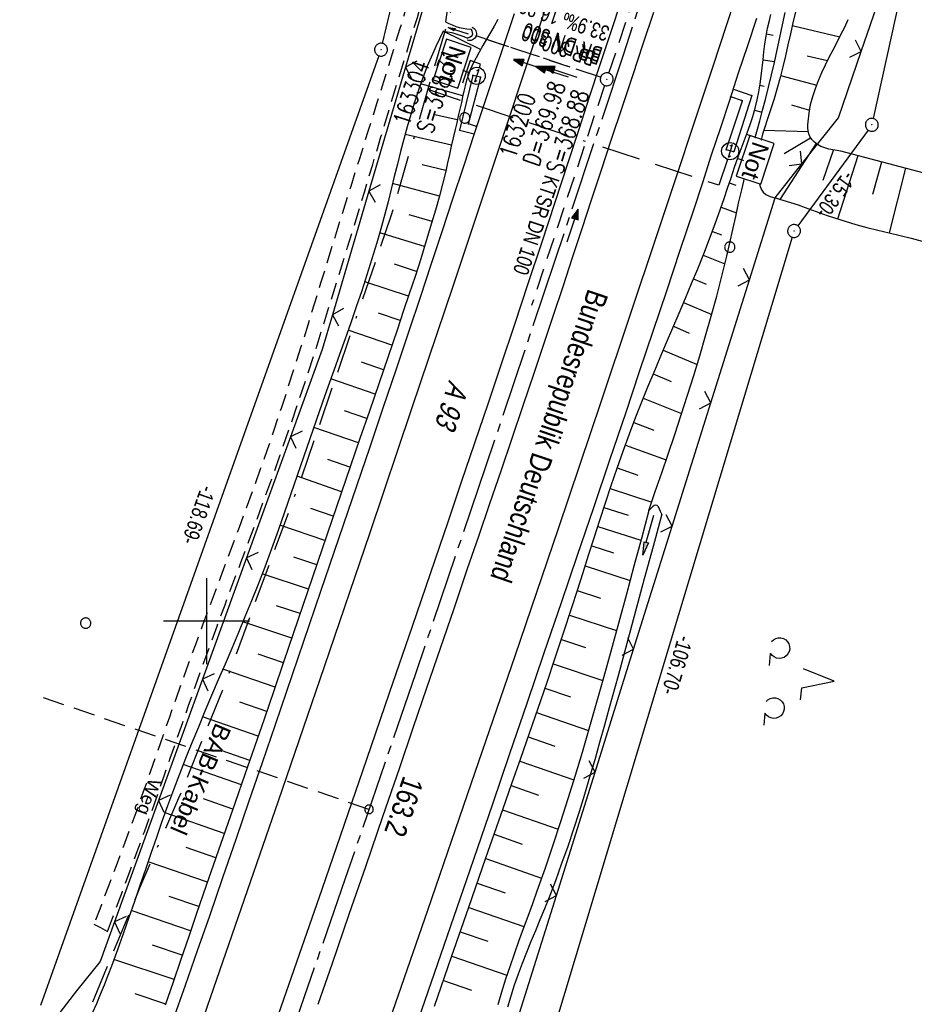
# Model space of a CAD drawing. Extents: x 510661 to 511244, y 462045 to 463013.
# Tile 9 of 29: x 510878 to 510982, y 462355 to 462470. Entities that reach past the tile are written whole.
import ezdxf

# ---------------------------------------------------------------- set-up
doc = ezdxf.new("R2010")
doc.units = 0
doc.header["$LTSCALE"] = 10
doc.header["$MEASUREMENT"] = 0
for name, pattern in [('ACAD_ISO16W100', [73, 15, -6.5, 15, -6.5, 15, -7, 1, -7]), ('ACHSE', [5.5, 4, -0.5, 0.5, -0.5]), ('AUSGEZOGEN', [0]), ('LT00', [0]), ('LT11', [0.3, 0.2, -0.1]), ('LT12', [0.4, 0.3, -0.1]), ('LT17', [0.15, 0.1, -0.05]), ('STRICHLINIE2', [0.375, 0.25, -0.125])]:
    doc.linetypes.add(name, pattern=pattern)
doc.layers.get('0').update_dxf_attribs({"linetype": 'LT00'})
for name, color, linetype in [('--EK_FBR', 1, 'LT00'), ('--EK_Halt-Pfeil', 4, 'LT00'), ('--EK_Haltung', 7, 'STRICHLINIE2'), ('--EK_Haltung-Text', 140, 'LT00'), ('--EK_Schacht-Text', 5, 'LT00'), ('--EK_ST-93-1', 30, 'LT17'), ('--EL_DFK_AB_L', 21, 'LT00'), ('--EL_DFK_AB_P', 7, 'LT00'), ('--EL_Halt-Pfeil', 4, 'LT00'), ('--EL_Haltung', 182, 'STRICHLINIE2'), ('--EL_Haltung-Text', 182, 'LT00'), ('-AX-093', 35, 'ACHSE'), ('-ST-93-1', 250, 'LT00'), ('ABSTAND', 8, 'LT00'), ('BAB-KABEL', 220, 'ACAD_ISO16W100'), ('BAB-KABEL_TEXT', 221, 'Continuous'), ('BAB-NS_SYB', 221, 'Continuous'), ('BAB-NS_TEXT', 221, 'Continuous'), ('BRD', 255, 'Continuous'), ('DFK_AB_L', 21, 'LT00'), ('DFK_AB_P', 7, 'LT00'), ('DFK_BES-WEGE', 255, 'LT00'), ('DFK_NUTZUNG', 250, 'LT00'), ('DFK_VERMPKT', 252, 'LT00'), ('DL', 182, 'LT12'), ('DL_PFEIL', 201, 'LT00'), ('DL_TEXT', 182, 'LT00'), ('FELDWEG_TEXT', 1, 'Continuous'), ('PFEIL', 140, 'AUSGEZOGEN'), ('V106_AFBR_BAB', 250, 'LT00'), ('V106_BOESCH', 250, 'LT00'), ('V106_BOSCHUNG', 250, 'LT00'), ('V106_ERDWEG', 250, 'LT11'), ('V106_GEHWEG', 250, 'LT00'), ('V106_GRABEN', 250, 'LT00'), ('V106_KA_PRUF', 182, 'LT00'), ('V106_LD_MARK', 250, 'LT00'), ('V106_RASTER', 250, 'LT00'), ('V106_UK_DURCH', 182, 'LT00'), ('V106_ZAUN', 40, 'LT00')]:
    doc.layers.add(name, color=color, linetype=linetype)
doc.styles.add('Beschrift', font='ARIAL.TTF')
doc.styles.add('Haltungsbeschriftung', font='ARIAL.TTF', dxfattribs={"width": 0.75})
doc.styles.add('schachtbeschriftung', font='romans.shx', dxfattribs={"width": 0.75, "height": 2})
doc.styles.get("Standard").update_dxf_attribs({"font": 'ARIAL.TTF'})

# ---------------------------------------------------------------- blocks, each defined once
blk = doc.blocks.new('SYMB7010')
at = {"color": 0, "linetype": 'ByBlock'}
for points in [[(-0.031408, 0.499213), (-0.093728, 0.49134), (-0.15457, 0.475719), (-0.212975, 0.452595), (-0.268021, 0.422333), (-0.31884, 0.385411), (-0.36463, 0.342411), (-0.40467, 0.29401), (-0.438329, 0.240973), (-0.465074, 0.184136), (-0.484486, 0.124395), (-0.496256, 0.062692), (-0.5002, 0)], [(-0.5002, 0), (-0.496256, -0.062692), (-0.484486, -0.124395), (-0.465075, -0.184136), (-0.438329, -0.240973), (-0.404671, -0.29401), (-0.36463, -0.342411), (-0.31884, -0.385411), (-0.268021, -0.422333), (-0.212975, -0.452595), (-0.154571, -0.475719), (-0.093728, -0.49134), (-0.031408, -0.499213), (0.031408, -0.499213)], [(0.5002, 0), (0.496256, 0.062692), (0.484485, 0.124395), (0.465074, 0.184136), (0.438329, 0.240973), (0.40467, 0.29401), (0.36463, 0.342411), (0.31884, 0.385411), (0.268021, 0.422333), (0.212975, 0.452595), (0.15457, 0.475719), (0.093728, 0.49134), (0.031408, 0.499213), (-0.031408, 0.499213)], [(0.031408, -0.499213), (0.093728, -0.491341), (0.15457, -0.475719), (0.212975, -0.452595), (0.268021, -0.422333), (0.31884, -0.385411), (0.36463, -0.342411), (0.404671, -0.294011), (0.438329, -0.240974), (0.465075, -0.184136), (0.484486, -0.124395), (0.496256, -0.062692), (0.500201, 0)]]:
    blk.add_lwpolyline(points, dxfattribs=at)
blk = doc.blocks.new('SYMB0003')
at = {"color": 0, "linetype": 'ByBlock'}
for p, q in [((-0.015712, 0), (0.010166, 0.012015)), ((0, -0.021257), (-0.015712, 0)), ((0.010166, 0.012015), (0, -0.021257))]:
    blk.add_line(p, q, dxfattribs=at)
for points in [[(-0.031395, 0.499013), (-0.093691, 0.491144), (-0.154509, 0.475528), (-0.21289, 0.452414), (-0.267913, 0.422164), (-0.318712, 0.385257), (-0.364484, 0.342274), (-0.404509, 0.293893), (-0.438154, 0.240877), (-0.464888, 0.184062), (-0.484292, 0.124345), (-0.496058, 0.062667), (-0.5, 0)], [(-0.5, 0), (-0.496058, -0.062667), (-0.484292, -0.124345), (-0.464888, -0.184062), (-0.438154, -0.240877), (-0.404509, -0.293893), (-0.364485, -0.342274), (-0.318712, -0.385257), (-0.267914, -0.422164), (-0.21289, -0.452414), (-0.154509, -0.475529), (-0.093691, -0.491144), (-0.031395, -0.499014), (0.031395, -0.499014)], [(0.5, 0), (0.496057, 0.062667), (0.484292, 0.124345), (0.464888, 0.184062), (0.438153, 0.240877), (0.404509, 0.293893), (0.364484, 0.342274), (0.318712, 0.385257), (0.267913, 0.422164), (0.21289, 0.452414), (0.154509, 0.475528), (0.093691, 0.491144), (0.031395, 0.499013), (-0.031395, 0.499013)], [(0.031395, -0.499014), (0.093691, -0.491144), (0.154509, -0.475529), (0.21289, -0.452414), (0.267914, -0.422164), (0.318712, -0.385257), (0.364485, -0.342274), (0.404509, -0.293893), (0.438154, -0.240877), (0.464889, -0.184062), (0.484292, -0.124345), (0.496058, -0.062667), (0.5, 0)]]:
    blk.add_lwpolyline(points, dxfattribs=at)
blk = doc.blocks.new('NS-SYMB')
at = {"layer": 'BAB-NS_SYB'}
for p, q in [((0.179, 0.071), (0.25, 0)), ((-0.25, 0), (0.25, 0)), ((-0.25, 0), (-0.179, -0.071))]:
    blk.add_line(p, q, dxfattribs=at)
blk.add_circle((0, 0), 0.325, dxfattribs=at)
blk = doc.blocks.new('Pfreil3')
at = {"layer": 'PFEIL'}
blk.add_hatch(color=256, dxfattribs=at).paths.add_polyline_path([(-1.55, 0.27), (-1.55, -0.27), (0, 0)])
for p, q in [((-1.55, 0), (-4.83, 0)), ((-1.55, -0.27), (-1.55, 0.27)), ((-1.55, 0.27), (0, 0)), ((0, 0), (-1.55, -0.27))]:
    blk.add_line(p, q, dxfattribs=at)
blk = doc.blocks.new('SYMB0011')
at = {"color": 0, "linetype": 'ByBlock'}
for p, q in [((0.5, 0), (-0.5, 0)), ((0, 0.5), (0, -0.5))]:
    blk.add_line(p, q, dxfattribs=at)
blk = doc.blocks.new('SYMB0024')
at = {"color": 0, "linetype": 'ByBlock'}
for p, q in [((-0.5, 0.5), (0, 0)), ((0, 0), (0.5, 0.5))]:
    blk.add_line(p, q, dxfattribs=at)
blk = doc.blocks.new('SYMB1107')
at = {"color": 0, "linetype": 'ByBlock'}
for points in [[(-0.2, 0), (-0.196157, 0.039018), (-0.184776, 0.076537), (-0.166294, 0.111114), (-0.141421, 0.141421), (-0.111114, 0.166294), (-0.076537, 0.184776), (-0.039018, 0.196157), (0, 0.2)], [(0, 0.2), (0.039018, 0.196157), (0.076537, 0.184776), (0.111114, 0.166294), (0.141421, 0.141421), (0.166294, 0.111114), (0.184776, 0.076537), (0.196157, 0.039018), (0.2, 0)]]:
    blk.add_lwpolyline(points, dxfattribs=at)
blk = doc.blocks.new('SYMB0070')
at = {"color": 0, "linetype": 'ByBlock'}
for p, q in [((-0.5, 0), (0.2, 0)), ((0.5, 0), (0.2, 0.1)), ((0.2, 0.1), (0.2, 0)), ((0.468, 0), (0.21, 0.086)), ((0.21, 0.086), (0.21, -0.086)), ((0.21, -0.086), (0.468, 0)), ((0.22, -0.072), (0.437, 0)), ((0.23, -0.058), (0.405, 0)), ((0.24, -0.045), (0.374, 0)), ((0.342, 0), (0.25, 0.031)), ((0.25, 0.031), (0.25, -0.031)), ((0.25, -0.031), (0.342, 0)), ((0.26, -0.017), (0.31, 0)), ((0.27, -0.003), (0.279, 0))]:
    blk.add_line(p, q, dxfattribs=at)
for points in [[(0.2, 0), (0.2, -0.1), (0.5, 0)], [(0.437, 0), (0.22, 0.072), (0.22, -0.072)], [(0.405, 0), (0.23, 0.058), (0.23, -0.058)], [(0.374, 0), (0.24, 0.045), (0.24, -0.045)], [(0.31, 0), (0.26, 0.017), (0.26, -0.017)], [(0.279, 0), (0.27, 0.003), (0.27, -0.003)]]:
    blk.add_lwpolyline(points, dxfattribs=at)
blk = doc.blocks.new('SYMB7201')
at = {"color": 0, "linetype": 'ByBlock'}
for p, q in [((0, 0.385), (-0.11, 0.015)), ((-0.255, -0.385), (-0.115, -0.385)), ((0.445, -0.385), (0.585, -0.385))]:
    blk.add_line(p, q, dxfattribs=at)
for points in [[(0.25, 0.015), (0.11, 0.015), (0, 0.385)], [(-0.393816, -0.383308), (-0.416239, -0.362945), (-0.432849, -0.337617), (-0.442589, -0.308936), (-0.444836, -0.27873), (-0.439449, -0.248923), (-0.426769, -0.221415), (-0.407606, -0.197958), (-0.38318, -0.180047), (-0.355047, -0.168823), (-0.325, -0.165), (-0.294953, -0.168823), (-0.26682, -0.180047), (-0.242394, -0.197959), (-0.223231, -0.221415), (-0.210551, -0.248923), (-0.205164, -0.27873), (-0.207411, -0.308936), (-0.21715, -0.337617), (-0.233761, -0.362945), (-0.256184, -0.383308)], [(0.306185, -0.383308), (0.283761, -0.362945), (0.267151, -0.337617), (0.257411, -0.308936), (0.255164, -0.27873), (0.260552, -0.248923), (0.273231, -0.221415), (0.292394, -0.197958), (0.31682, -0.180047), (0.344953, -0.168823), (0.375, -0.165), (0.405047, -0.168823), (0.43318, -0.180047), (0.457606, -0.197959), (0.476769, -0.221415), (0.489449, -0.248923), (0.494836, -0.27873), (0.492589, -0.308936), (0.48285, -0.337617), (0.466239, -0.362945), (0.443816, -0.383308)]]:
    blk.add_lwpolyline(points, dxfattribs=at)
blk = doc.blocks.new('SYMB2')
at = {"color": 0, "linetype": 'ByBlock', "flags": 128}
for points in [[(-0.031395, 0.499013), (-0.093691, 0.491144), (-0.154509, 0.475528), (-0.21289, 0.452414), (-0.267913, 0.422164), (-0.318712, 0.385257), (-0.364484, 0.342274), (-0.404509, 0.293893), (-0.438154, 0.240877), (-0.464888, 0.184062), (-0.484292, 0.124345), (-0.496058, 0.062667), (-0.5, 0)], [(-0.5, 0), (-0.496058, -0.062667), (-0.484292, -0.124345), (-0.464888, -0.184062), (-0.438154, -0.240877), (-0.404509, -0.293893), (-0.364485, -0.342274), (-0.318712, -0.385257), (-0.267914, -0.422164), (-0.21289, -0.452414), (-0.154509, -0.475529), (-0.093691, -0.491144), (-0.031395, -0.499014), (0.031395, -0.499014)], [(0.5, 0), (0.496057, 0.062667), (0.484292, 0.124345), (0.464888, 0.184062), (0.438153, 0.240877), (0.404509, 0.293893), (0.364484, 0.342274), (0.318712, 0.385257), (0.267913, 0.422164), (0.21289, 0.452414), (0.154509, 0.475528), (0.093691, 0.491144), (0.031395, 0.499013), (-0.031395, 0.499013)], [(0.031395, -0.499014), (0.093691, -0.491144), (0.154509, -0.475529), (0.21289, -0.452414), (0.267914, -0.422164), (0.318712, -0.385257), (0.364485, -0.342274), (0.404509, -0.293893), (0.438154, -0.240877), (0.464889, -0.184062), (0.484292, -0.124345), (0.496058, -0.062667), (0.5, 0)]]:
    blk.add_lwpolyline(points, dxfattribs=at)

msp = doc.modelspace()

# ---------------------------------------------------------------- linework, layer by layer
at = {"layer": '--EK_FBR'}
for points in [[(510948.2, 462472.17), (510946.97, 462468.42), (510945.74, 462464.68), (510944.51, 462460.93), (510943.28, 462457.18), (510942.06, 462453.43), (510940.5, 462448.69), (510938.94, 462443.96), (510937.37, 462439.22), (510935.8, 462434.49), (510934.22, 462429.76), (510932.7, 462425.23), (510931.17, 462420.7), (510929.63, 462416.17), (510928.09, 462411.65), (510926.55, 462407.12), (510923.91, 462399.39), (510921.26, 462391.66), (510918.61, 462383.94), (510916.01, 462376.38), (510913.4, 462368.82), (510910.78, 462361.26), (510908.04, 462353.36)], [(510935.76, 462470.63), (510934.22, 462465.98), (510932.67, 462461.33), (510931.13, 462456.68), (510929.87, 462452.87), (510928.61, 462449.07), (510927.35, 462445.26), (510926.09, 462441.45), (510924.83, 462437.65), (510923.56, 462433.84), (510922.04, 462429.31), (510920.52, 462424.77), (510918.99, 462420.24), (510917.45, 462415.71), (510915.91, 462411.18), (510913.28, 462403.45), (510910.64, 462395.71), (510908, 462387.98), (510906.47, 462383.53), (510904.94, 462379.08), (510903.41, 462374.63), (510901.88, 462370.18), (510900.34, 462365.74), (510898.93, 462361.7), (510897.52, 462357.66), (510896.11, 462353.62)], [(510951.97, 462470.77), (510950.75, 462467.08), (510949.52, 462463.39), (510948.3, 462459.7), (510947.07, 462456.01), (510945.85, 462452.32), (510944.74, 462448.96), (510943.63, 462445.61), (510942.53, 462442.25), (510941.42, 462438.89), (510940.3, 462435.53), (510939.19, 462432.17), (510938.07, 462428.82), (510936.79, 462425.03), (510935.5, 462421.24), (510934.21, 462417.45), (510932.92, 462413.66), (510931.62, 462409.87), (510930.33, 462406.09), (510928.75, 462401.46), (510927.17, 462396.84), (510925.59, 462392.21), (510924.01, 462387.59), (510922.43, 462382.96), (510920.48, 462377.28), (510918.53, 462371.59), (510916.57, 462365.91), (510914.61, 462360.23), (510912.95, 462355.46)], [(510963.95, 462470.08), (510962.9, 462466.9), (510961.84, 462463.72), (510960.8, 462460.53), (510959.75, 462457.35), (510958.7, 462454.17), (510957.66, 462450.98), (510956.61, 462447.8), (510955.05, 462443.09), (510953.48, 462438.39), (510951.91, 462433.68), (510950.33, 462428.98), (510948.75, 462424.28), (510946.87, 462418.74), (510944.99, 462413.2), (510943.11, 462407.66), (510941.23, 462402.13), (510939.24, 462396.28), (510937.24, 462390.43), (510935.25, 462384.58), (510933.25, 462378.73), (510930.62, 462371.08), (510927.99, 462363.44), (510925.35, 462355.79), (510922.68, 462348.08)]]:
    msp.add_lwpolyline(points, dxfattribs=at)
at = {"layer": '--EK_Haltung'}
for p, q in [((510946.8, 462463.71), (510955.14, 462488.83)), ((510945.83, 462463.24), (510931.3, 462468.06)), ((510946.28, 462462.3), (510937.78, 462436.7))]:
    msp.add_line(p, q, dxfattribs=at)
at = {"layer": '--EK_ST-93-1', "ltscale": 2.5}
msp.add_line((510918.9, 462378.14), (510881.05, 462391.11), dxfattribs=at)
at = {"layer": '--EL_DFK_AB_L'}
for p, q in [((510991.78, 462523.55), (510977.52, 462458.44)), ((510920.05, 462465.74), (510880.72, 462355.35)), ((510976.92, 462457.1), (510968.76, 462445.97)), ((510968.1, 462444.65), (510937.76, 462343.93))]:
    msp.add_line(p, q, dxfattribs=at)
at = {"layer": '--EL_Haltung'}
for p, q in [((510946.8, 462463.71), (510955.14, 462488.83)), ((510945.83, 462463.24), (510931.3, 462468.06)), ((510946.28, 462462.3), (510937.78, 462436.7))]:
    msp.add_line(p, q, dxfattribs=at)
at = {"layer": '-AX-093', "ltscale": 0.2}
msp.add_lwpolyline([(511002.16, 462634.59), (510994.72, 462610.42), (510987.21, 462586.28), (510979.61, 462562.16), (510971.94, 462538.06), (510964.2, 462513.99), (510956.38, 462489.95), (510948.48, 462465.93), (510940.51, 462441.93), (510932.46, 462417.96), (510924.34, 462394.02), (510916.14, 462370.1), (510907.86, 462346.21), (510899.51, 462322.34), (510891.08, 462298.5), (510882.58, 462274.69), (510874, 462250.9), (510865.35, 462227.14), (510856.62, 462203.41), (510847.82, 462179.71), (510838.94, 462156.03), (510829.99, 462132.38), (510820.96, 462108.76), (510812.82, 462087.67)], dxfattribs=at)
at = {"layer": 'BAB-KABEL', "ltscale": 0.03, "flags": 128}
for points in [[(511068.73, 462978.59), (511064.44, 462967.11), (511059.81, 462953.34), (511052.43, 462930.01), (511046.43, 462911.52), (511041.51, 462895.97), (511035.81, 462878.26), (511031.38, 462864.27), (511025.48, 462842.53), (511020.26, 462824.93), (511017.22, 462814.32), (511011.51, 462796.29), (511001.96, 462764.99), (510990.72, 462727.69), (510988.63, 462721.12), (510988.08, 462718.91), (510988.26, 462717.09), (510990.84, 462698.34), (510985.92, 462682.09), (510974.96, 462665.11), (510972.69, 462657.89), (510967.52, 462640.54), (510963.22, 462624.96), (510958.17, 462606.62), (510950.6, 462577.73), (510949.71, 462572.15), (510945.01, 462539.89), (510942.97, 462527.41), (510938.53, 462509.11), (510932.18, 462483.07), (510928.24, 462470.38), (510921.49, 462447.21), (510910.95, 462416.48), (510902.01, 462392.32), (510896.76, 462379.43), (510892.23, 462368.99), (510881.64, 462343.3), (510875.59, 462330.18), (510863.37, 462306.99), (510851.02, 462281.78), (510843.08, 462264.24), (510838.16, 462253.9), (510836.15, 462250.12), (510833.88, 462243.46), (510823.8, 462216.47), (510811.58, 462179.56), (510799.99, 462145.42), (510792.3, 462123.57), (510788.4, 462113.38), (510782.59, 462098.52)], [(510931.73, 462464.36), (510931.87, 462464.78), (510930.65, 462465.18), (510929.17, 462460.68)], [(510960.59, 462453.7), (510959.59, 462450.68), (510925.74, 462461.81)]]:
    msp.add_lwpolyline(points, dxfattribs=at)
at = {"layer": 'DFK_AB_L'}
for p, q in [((510920.48, 462467.18), (510935.02, 462527.73)), ((510991.78, 462523.55), (510977.52, 462458.44)), ((510920.05, 462465.74), (510880.72, 462355.35)), ((510976.92, 462457.1), (510968.76, 462445.97)), ((510968.1, 462444.65), (510937.76, 462343.93))]:
    msp.add_line(p, q, dxfattribs=at)
at = {"layer": 'DL'}
msp.add_line((510945.83, 462463.24), (510931.3, 462468.06), dxfattribs=at)
at = {"layer": 'V106_AFBR_BAB'}
for points in [[(510948.2, 462472.17), (510946.97, 462468.42), (510945.74, 462464.68), (510944.51, 462460.93), (510943.28, 462457.18), (510942.06, 462453.43), (510940.5, 462448.69), (510938.94, 462443.96), (510937.37, 462439.22), (510935.8, 462434.49), (510934.22, 462429.76), (510932.7, 462425.23), (510931.17, 462420.7), (510929.63, 462416.17), (510928.09, 462411.65), (510926.55, 462407.12), (510923.91, 462399.39), (510921.26, 462391.66), (510918.61, 462383.94), (510916.01, 462376.38), (510913.4, 462368.82), (510910.78, 462361.26), (510908.04, 462353.36)], [(510935.76, 462470.63), (510934.22, 462465.98), (510932.67, 462461.33), (510931.13, 462456.68), (510929.87, 462452.87), (510928.61, 462449.07), (510927.35, 462445.26), (510926.09, 462441.45), (510924.83, 462437.65), (510923.56, 462433.84), (510922.04, 462429.31), (510920.52, 462424.77), (510918.99, 462420.24), (510917.45, 462415.71), (510915.91, 462411.18), (510913.28, 462403.45), (510910.64, 462395.71), (510908, 462387.98), (510906.47, 462383.53), (510904.94, 462379.08), (510903.41, 462374.63), (510901.88, 462370.18), (510900.34, 462365.74), (510898.93, 462361.7), (510897.52, 462357.66), (510896.11, 462353.62)], [(510951.97, 462470.77), (510950.75, 462467.08), (510949.52, 462463.39), (510948.3, 462459.7), (510947.07, 462456.01), (510945.85, 462452.32), (510944.74, 462448.96), (510943.63, 462445.61), (510942.53, 462442.25), (510941.42, 462438.89), (510940.3, 462435.53), (510939.19, 462432.17), (510938.07, 462428.82), (510936.79, 462425.03), (510935.5, 462421.24), (510934.21, 462417.45), (510932.92, 462413.66), (510931.62, 462409.87), (510930.33, 462406.09), (510928.75, 462401.46), (510927.17, 462396.84), (510925.59, 462392.21), (510924.01, 462387.59), (510922.43, 462382.96), (510920.48, 462377.28), (510918.53, 462371.59), (510916.57, 462365.91), (510914.61, 462360.23), (510912.95, 462355.46)], [(510963.95, 462470.08), (510962.9, 462466.9), (510961.84, 462463.72), (510960.8, 462460.53), (510959.75, 462457.35), (510958.7, 462454.17), (510957.66, 462450.98), (510956.61, 462447.8), (510955.05, 462443.09), (510953.48, 462438.39), (510951.91, 462433.68), (510950.33, 462428.98), (510948.75, 462424.28), (510946.87, 462418.74), (510944.99, 462413.2), (510943.11, 462407.66), (510941.23, 462402.13), (510939.24, 462396.28), (510937.24, 462390.43), (510935.25, 462384.58), (510933.25, 462378.73), (510930.62, 462371.08), (510927.99, 462363.44), (510925.35, 462355.79), (510922.68, 462348.08)]]:
    msp.add_lwpolyline(points, dxfattribs=at)
at = {"layer": 'V106_BOESCH'}
for points in [[(510933.89, 462499.26), (510933.41, 462497.47), (510932.94, 462495.67), (510932.47, 462493.87), (510932.02, 462492.07), (510931.57, 462490.27), (510931.14, 462488.46), (510930.73, 462486.65), (510930.34, 462484.84), (510929.96, 462482.95), (510929.61, 462481.07), (510929.28, 462479.18), (510928.96, 462477.29), (510928.65, 462475.39), (510928.36, 462473.49), (510928.07, 462471.59), (510927.79, 462469.69)], [(510926.52, 462355.26), (510928.51, 462361.01), (510930.5, 462366.76), (510932.5, 462372.51), (510934.51, 462378.25), (510935.52, 462381.16), (510936.54, 462384.08), (510937.55, 462386.99), (510938.56, 462389.91), (510939.56, 462392.82), (510940.55, 462395.75), (510941.53, 462398.67), (510942.49, 462401.61), (510943.14, 462403.63), (510943.79, 462405.66), (510944.43, 462407.68), (510945.08, 462409.71), (510945.73, 462411.74), (510946.39, 462413.76), (510947.07, 462415.78), (510947.75, 462417.79), (510948.46, 462419.79), (510949.19, 462421.79), (510949.94, 462423.78), (510950.62, 462425.51), (510951.32, 462427.24), (510952.04, 462428.97), (510952.76, 462430.68), (510953.49, 462432.4), (510954.23, 462434.12), (510954.96, 462435.83), (510955.69, 462437.55), (510956.41, 462439.27), (510957.12, 462440.99), (510957.82, 462442.72), (510958.49, 462444.46), (510959.15, 462446.2), (510959.77, 462447.95), (510960.18, 462449.16), (510960.59, 462450.36), (510960.99, 462451.57), (510961.4, 462452.78), (510961.83, 462453.98), (510962.18, 462454.92), (510962.53, 462455.86), (510962.88, 462456.8), (510963.21, 462457.75), (510963.53, 462458.7), (510963.81, 462459.66), (510964.05, 462460.62), (510964.23, 462461.54), (510964.38, 462462.46), (510964.5, 462463.38), (510964.61, 462464.32), (510964.72, 462465.25), (510964.82, 462466.18), (510964.94, 462467.11), (510965.07, 462468.03), (510965.24, 462468.95), (510965.45, 462469.86), (510965.63, 462470.53)], [(510951.44, 462412.89), (510952.19, 462415.07), (510952.94, 462417.25), (510953.68, 462419.43), (510954.44, 462421.71), (510955.19, 462423.99), (510955.93, 462426.28), (510956.66, 462428.57), (510957.36, 462430.87), (510958.04, 462433.17), (510958.7, 462435.48), (510959.33, 462437.8), (510959.93, 462440.13), (510960.5, 462442.46), (510960.85, 462443.99), (510961.2, 462445.53), (510961.54, 462447.07), (510961.88, 462448.61), (510962.23, 462450.14), (510962.59, 462451.67), (510962.98, 462453.2), (510963.3, 462454.44), (510963.64, 462455.68), (510963.99, 462456.92), (510964.33, 462458.16), (510964.67, 462459.4), (510965, 462460.64), (510965.36, 462462.08), (510965.7, 462463.53), (510966.03, 462464.97), (510966.35, 462466.42), (510966.66, 462467.88), (510966.97, 462469.33), (510967.29, 462470.78)], [(510968.47, 462470.85), (510968.17, 462469.57), (510967.89, 462468.29), (510967.6, 462467.01), (510967.31, 462465.74), (510967.02, 462464.47), (510966.7, 462463.22), (510966.36, 462461.97), (510965.99, 462460.75), (510965.73, 462459.92), (510965.45, 462459.1), (510965.18, 462458.28), (510964.91, 462457.45), (510964.67, 462456.61), (510964.47, 462455.76), (510964.3, 462454.89), (510964.18, 462453.99), (510964.12, 462453.06), (510964.13, 462452.09), (510964.17, 462451.6), (510964.23, 462451.12), (510964.34, 462450.66), (510964.5, 462450.25), (510964.73, 462449.89), (510965.02, 462449.62), (510965.26, 462449.48), (510965.53, 462449.38), (510965.82, 462449.29), (510966.11, 462449.22), (510967.02, 462448.97), (510967.91, 462448.69), (510968.78, 462448.4), (510969.63, 462448.1), (510970.48, 462447.79), (510971.32, 462447.49), (510972.17, 462447.18), (510973.01, 462446.89), (510974.26, 462446.5), (510975.52, 462446.13), (510976.79, 462445.79), (510978.07, 462445.47), (510979.36, 462445.15), (510980.65, 462444.84), (510981.94, 462444.52), (510983.23, 462444.19)], [(510933.87, 462469.96), (510933.46, 462469.2), (510933.02, 462468.44), (510932.58, 462467.69), (510932.13, 462466.93), (510931.7, 462466.17), (510931.35, 462465.52), (510931.02, 462464.87), (510930.72, 462464.2), (510930.45, 462463.51), (510930.25, 462462.89), (510930.08, 462462.25), (510929.93, 462461.61), (510929.79, 462460.96), (510929.65, 462460.32), (510929.47, 462459.53), (510929.28, 462458.74), (510929.1, 462457.96), (510928.91, 462457.17), (510928.69, 462456.21), (510928.47, 462455.24), (510928.26, 462454.27), (510928.04, 462453.31), (510927.82, 462452.34), (510927.44, 462450.81), (510927.04, 462449.29), (510926.62, 462447.78), (510926.18, 462446.27), (510925.56, 462444.21), (510924.91, 462442.15), (510924.25, 462440.1), (510923.58, 462438.05), (510922.89, 462436.01), (510922.2, 462433.96), (510921.12, 462430.78), (510920.03, 462427.61), (510918.94, 462424.43), (510917.85, 462421.25), (510916.75, 462418.08), (510915.66, 462414.9), (510914.57, 462411.72), (510913.45, 462408.43), (510912.33, 462405.13), (510911.21, 462401.83), (510910.1, 462398.53), (510908.97, 462395.23), (510907.85, 462391.93), (510906.72, 462388.64), (510905.6, 462385.41), (510904.47, 462382.18), (510903.35, 462378.95), (510902.22, 462375.72), (510901.09, 462372.49), (510899.97, 462369.27), (510898.85, 462366.03), (510897.94, 462363.37), (510897.03, 462360.7), (510896.12, 462358.03), (510895.21, 462355.36)], [(510983.46, 462452.11), (510973.76, 462454.67), (510973.29, 462454.73), (510972.81, 462454.8), (510972.35, 462454.89), (510971.89, 462455.02), (510971.44, 462455.2), (510971.05, 462455.42), (510970.69, 462455.69), (510970.39, 462456), (510970.15, 462456.36), (510970.03, 462456.67), (510969.96, 462457.01), (510969.93, 462457.35), (510969.93, 462457.71), (510969.95, 462458.07), (510970.07, 462459.07), (510970.25, 462460.06), (510970.5, 462461.01), (510970.81, 462461.95), (510971.16, 462462.87), (510971.55, 462463.78), (510971.97, 462464.67), (510972.41, 462465.56), (510972.86, 462466.44), (510973.32, 462467.32), (510973.77, 462468.2), (510974.21, 462469.08), (510974.62, 462469.97)], [(510927.52, 462468.6), (510927.1, 462467.72), (510926.67, 462466.82), (510926.27, 462465.93), (510925.68, 462464.55), (510925.15, 462463.17), (510924.65, 462461.76), (510924.18, 462460.35), (510923.75, 462458.92), (510923.34, 462457.49), (510922.94, 462456.04), (510922.57, 462454.6), (510922.2, 462453.14), (510921.83, 462451.69), (510921.47, 462450.23), (510921.11, 462448.78), (510920.73, 462447.33), (510920.34, 462445.88), (510919.81, 462444), (510919.24, 462442.12), (510918.66, 462440.26), (510918.05, 462438.4), (510917.42, 462436.54), (510916.78, 462434.7), (510916.13, 462432.85), (510915.48, 462431.01), (510914.82, 462429.17), (510914.16, 462427.33), (510913.51, 462425.49), (510912.77, 462423.35), (510912.03, 462421.22), (510911.3, 462419.09), (510910.56, 462416.95), (510909.83, 462414.82), (510909.08, 462412.68), (510908.33, 462410.56), (510907.56, 462408.43), (510906.77, 462406.31), (510905.96, 462404.2), (510905.22, 462402.36), (510904.47, 462400.52), (510903.71, 462398.68), (510902.94, 462396.85), (510902.16, 462395.02), (510901.38, 462393.19), (510900.6, 462391.37), (510899.83, 462389.54), (510899.07, 462387.71), (510898.31, 462385.89), (510897.58, 462384.05), (510896.86, 462382.22), (510896.16, 462380.39), (510895.49, 462378.55), (510894.83, 462376.71), (510894.18, 462374.87), (510893.54, 462373.02), (510892.9, 462371.16), (510892.26, 462369.3), (510891.62, 462367.43), (510890.98, 462365.56), (510890.32, 462363.68), (510889.64, 462361.8), (510888.95, 462359.91), (510888.53, 462358.81), (510888.11, 462357.7), (510887.66, 462356.61), (510887.2, 462355.53), (510886.71, 462354.46)]]:
    msp.add_lwpolyline(points, dxfattribs=at)
at = {"layer": 'V106_BOSCHUNG'}
for p, q in [((510968.1, 462469.25), (510973.63, 462467.93)), ((510931.88, 462466.48), (510927.52, 462468.6)), ((510965.12, 462468.28), (510965.9, 462468.12)), ((510969.83, 462465.75), (510972.22, 462465.18)), ((510930.54, 462463.75), (510928.3, 462464.6)), ((510964.72, 462465.27), (510966.05, 462465.08)), ((510966.76, 462463.46), (510970.95, 462462.34)), ((510929.82, 462461.08), (510924.89, 462462.46)), ((510964.36, 462462.31), (510964.86, 462462.21)), ((510968.04, 462460.02), (510970.12, 462459.4)), ((510929.17, 462458.28), (510926.54, 462458.88)), ((510963.74, 462459.42), (510964.62, 462459.19)), ((510928.5, 462455.35), (510923.09, 462456.6)), ((510962.81, 462456.61), (510963.31, 462456.44)), ((510964.8, 462457.08), (510969.97, 462456.94)), ((510966.72, 462449.05), (510970.91, 462455.52)), ((510967.18, 462454.39), (510970.25, 462456.19)), ((510971.7, 462451.29), (510972.92, 462454.78)), ((510961.77, 462453.81), (510963.02, 462453.36)), ((510973.4, 462446.77), (510975.77, 462454.14)), ((510977.47, 462449.65), (510978.52, 462453.41)), ((510927.83, 462452.39), (510925.09, 462453.06)), ((510979.41, 462445.14), (510981.33, 462452.67)), ((510927.08, 462449.42), (510921.63, 462450.88)), ((510960.79, 462450.96), (510961.54, 462450.7)), ((510959.83, 462448.13), (510961.63, 462447.49)), ((510926.24, 462446.48), (510923.58, 462447.25)), ((510925.36, 462443.56), (510920.15, 462445.17)), ((510958.82, 462445.33), (510959.9, 462444.93)), ((510957.75, 462442.55), (510960.28, 462441.55)), ((510924.44, 462440.67), (510921.87, 462441.5)), ((510923.5, 462437.8), (510918.41, 462439.48)), ((510956.63, 462439.8), (510958.09, 462439.19)), ((510955.48, 462437.05), (510958.75, 462435.65)), ((510922.54, 462434.95), (510920, 462435.8)), ((510921.57, 462432.1), (510916.48, 462433.83)), ((510954.3, 462434.29), (510956.11, 462433.51)), ((510953.12, 462431.53), (510957.05, 462429.85)), ((510920.6, 462429.25), (510918.04, 462430.13)), ((510919.62, 462426.4), (510914.47, 462428.19)), ((510951.94, 462428.75), (510954.05, 462427.87)), ((510950.79, 462425.93), (510955.25, 462424.16)), ((510918.64, 462423.57), (510916.06, 462424.47)), ((510917.67, 462420.73), (510912.48, 462422.53)), ((510949.68, 462423.1), (510952, 462422.23)), ((510948.72, 462420.49), (510953.46, 462418.78)), ((510916.69, 462417.9), (510914.1, 462418.79)), ((510947.77, 462417.82), (510950.17, 462416.99)), ((510915.71, 462415.06), (510910.53, 462416.86)), ((510946.95, 462415.44), (510951.77, 462413.83)), ((510914.75, 462412.23), (510912.15, 462413.12)), ((510946.22, 462413.23), (510949.05, 462412.33)), ((510913.78, 462409.4), (510908.55, 462411.17)), ((510945.51, 462411.03), (510950.52, 462409.42)), ((510944.79, 462408.79), (510947.34, 462407.97)), ((510912.82, 462406.57), (510910.17, 462407.46)), ((510944.03, 462406.43), (510949.26, 462404.74)), ((510911.86, 462403.73), (510906.47, 462405.53)), ((510943.12, 462403.57), (510945.8, 462402.7)), ((510910.89, 462400.89), (510908.13, 462401.81)), ((510942.2, 462400.73), (510947.69, 462398.93)), ((510909.93, 462398.05), (510904.24, 462399.95)), ((510941.27, 462397.89), (510944.08, 462396.96)), ((510908.96, 462395.19), (510906.02, 462396.19)), ((510940.32, 462395.06), (510946.07, 462393.11)), ((510907.99, 462392.35), (510901.91, 462394.43)), ((510939.36, 462392.23), (510942.31, 462391.22)), ((510907.01, 462389.5), (510903.87, 462390.58)), ((510938.39, 462389.41), (510944.42, 462387.31)), ((510906.03, 462386.66), (510899.56, 462388.9)), ((510937.41, 462386.57), (510940.49, 462385.5)), ((510905.05, 462383.83), (510901.73, 462384.98)), ((510904.06, 462381), (510897.29, 462383.34)), ((510936.42, 462383.74), (510942.71, 462381.56)), ((510935.43, 462380.9), (510938.62, 462379.8)), ((510903.07, 462378.16), (510899.64, 462379.35)), ((510902.08, 462375.33), (510895.19, 462377.72)), ((510934.44, 462378.07), (510940.9, 462375.83)), ((510933.45, 462375.24), (510936.7, 462374.11)), ((510901.09, 462372.5), (510897.64, 462373.69)), ((510900.11, 462369.67), (510893.21, 462372.05)), ((510932.47, 462372.41), (510938.97, 462370.15)), ((510931.48, 462369.57), (510934.72, 462368.45)), ((510899.12, 462366.83), (510895.68, 462368.02)), ((510898.15, 462364), (510891.26, 462366.37)), ((510930.5, 462366.74), (510936.92, 462364.51)), ((510929.51, 462363.91), (510932.71, 462362.8)), ((510897.19, 462361.18), (510893.72, 462362.35)), ((510896.23, 462358.35), (510889.24, 462360.69)), ((510928.53, 462361.07), (510934.93, 462358.85)), ((510927.55, 462358.24), (510930.8, 462357.11)), ((510895.26, 462355.49), (510891.72, 462356.69))]:
    msp.add_line(p, q, dxfattribs=at)
at = {"layer": 'V106_ERDWEG', "flags": 128}
msp.add_lwpolyline([(510886.92, 462364.79), (510887.67, 462364.4), (510888.5, 462363.94)], dxfattribs=at)
at = {"layer": 'V106_GEHWEG'}
for points in [[(510931.41, 462457.53), (510930.47, 462457.81), (510931.9, 462463.24), (510930.99, 462463.46), (510929.43, 462457.09), (510931.13, 462456.68)], [(510961.27, 462461.84), (510963.41, 462461.11), (510961.3, 462454.57), (510960.44, 462454.81), (510962.31, 462460.52), (510960.95, 462460.96)]]:
    msp.add_lwpolyline(points, dxfattribs=at)
at = {"layer": 'V106_GRABEN'}
for points in [[(510927.79, 462469.69), (510928.18, 462469.5), (510928.58, 462469.32), (510928.98, 462469.16), (510929.4, 462469.03), (510929.84, 462468.94), (510930.29, 462468.88), (510930.75, 462468.84)], [(510927.52, 462468.6), (510928.03, 462468.52), (510928.52, 462468.43), (510929.01, 462468.3), (510929.46, 462468.15), (510929.91, 462467.98), (510930.35, 462467.79)], [(510930.75, 462468.84), (510930.84, 462468.64), (510930.9, 462468.45), (510930.93, 462468.27), (510930.9, 462468.12), (510930.77, 462467.99), (510930.58, 462467.88), (510930.35, 462467.79)], [(510952.93, 462412.46), (510952.8, 462412.77), (510952.68, 462413.05), (510952.54, 462413.29), (510952.39, 462413.45), (510952.22, 462413.51), (510952.05, 462413.46), (510951.85, 462413.32), (510951.65, 462413.12), (510951.44, 462412.89)], [(510951.44, 462412.89), (510950.57, 462409.64), (510949.71, 462406.39), (510948.83, 462403.15), (510947.95, 462399.9), (510947.06, 462396.66), (510946.16, 462393.42), (510945.25, 462390.19), (510944.47, 462387.47), (510943.67, 462384.76), (510942.86, 462382.06), (510942.03, 462379.36), (510941.17, 462376.67), (510940.29, 462373.98), (510939.38, 462371.3), (510938.43, 462368.62), (510937.9, 462367.16), (510937.36, 462365.7), (510936.83, 462364.24), (510936.29, 462362.78), (510935.77, 462361.32), (510935.27, 462359.85), (510934.78, 462358.38), (510934.32, 462356.9), (510933.89, 462355.41)], [(510952.93, 462412.46), (510951.92, 462408.69), (510950.91, 462404.93), (510949.9, 462401.17), (510948.88, 462397.42), (510947.86, 462393.67), (510946.83, 462389.94), (510946.27, 462387.92), (510945.71, 462385.9), (510945.14, 462383.88), (510944.55, 462381.87), (510943.95, 462379.86), (510943.32, 462377.85), (510942.68, 462375.84), (510942.01, 462373.83), (510941.3, 462371.83), (510940.57, 462369.82), (510939.79, 462367.82), (510939.29, 462366.56), (510938.77, 462365.29), (510938.25, 462364.03), (510937.73, 462362.76), (510937.21, 462361.5), (510936.72, 462360.23), (510936.24, 462358.96), (510935.79, 462357.69), (510935.38, 462356.42), (510935, 462355.14)]]:
    msp.add_lwpolyline(points, dxfattribs=at)
at = {"layer": 'V106_LD_MARK'}
for points in [[(510920.61, 462351.66), (510925.73, 462366.43), (510930.82, 462381.21), (510935.89, 462396), (510940.92, 462410.8), (510945.92, 462425.61), (510952.44, 462445.07), (510958.91, 462464.55), (510965.32, 462484.05), (510971.68, 462503.57), (510977.99, 462523.1), (510984.24, 462542.65), (510987.84, 462554.03), (510991.44, 462565.41), (510995.01, 462576.8), (510998.57, 462588.2), (511002.11, 462599.6), (511005.63, 462611), (511009.14, 462622.41)], [(510986, 462617), (510981.96, 462603.97), (510977.9, 462590.94), (510973.81, 462577.92), (510969.71, 462564.91), (510965.58, 462551.9), (510961.43, 462538.9), (510957.25, 462525.91), (510952.56, 462511.43), (510947.85, 462496.95), (510943.11, 462482.49), (510938.34, 462468.03), (510933.54, 462453.58), (510928.71, 462439.14), (510923.86, 462424.71), (510918.98, 462410.29), (510913.67, 462394.69), (510908.33, 462379.1), (510902.96, 462363.52), (510897.56, 462347.95)]]:
    msp.add_lwpolyline(points, dxfattribs=at)
at = {"layer": 'V106_RASTER'}
for p, q in [((510900, 462405), (510900, 462395)), ((510905, 462400), (510895, 462400))]:
    msp.add_line(p, q, dxfattribs=at)
at = {"layer": 'V106_ZAUN'}
for p, q in [((510976.12, 462466.24), (510980.98, 462480.43)), ((510927.4, 462478.79), (510923.15, 462464.41)), ((510923.15, 462464.41), (510918.9, 462450.02)), ((510918.9, 462450.02), (510914.65, 462435.64)), ((510958.64, 462425.39), (510963.13, 462439.7)), ((510954.15, 462411.07), (510958.64, 462425.39)), ((510909.77, 462421.46), (510904.66, 462407.36)), ((510949.67, 462396.76), (510954.15, 462411.07)), ((510904.66, 462407.36), (510899.54, 462393.26)), ((510945.18, 462382.45), (510949.67, 462396.76)), ((510899.54, 462393.26), (510894.42, 462379.16)), ((510940.69, 462368.13), (510945.18, 462382.45)), ((510894.42, 462379.16), (510889.31, 462365.06)), ((510936.2, 462353.82), (510940.69, 462368.13))]:
    msp.add_line(p, q, dxfattribs=at)
for points in [[(510969.23, 462453.16), (510973.47, 462458.52), (510976.12, 462466.24)], [(510963.13, 462439.7), (510966.11, 462449.22), (510969.23, 462453.16)], [(510914.65, 462435.64), (510913.45, 462431.59), (510909.77, 462421.46)], [(510889.31, 462365.06), (510887.64, 462360.47), (510884.91, 462357.04), (510881.39, 462352.51)]]:
    msp.add_lwpolyline(points, dxfattribs=at)

# ---------------------------------------------------------------- block references
at = {"layer": '--EK_Halt-Pfeil', "zscale": 4}
for p, xscale, yscale, rotation in [((510937.59, 462464.69), 4.000000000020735, 4, 161.6473999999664), ((510942.57, 462446.02), 4.000000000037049, 4.000000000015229, 71.6235)]:
    msp.add_blockref('SYMB0070', p, dxfattribs=dict(at, xscale=xscale, yscale=yscale, rotation=rotation))
at = {"layer": '--EL_DFK_AB_P', "xscale": 1.500000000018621, "yscale": 1.5, "zscale": 1.5, "rotation": 264.7377099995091}
for p in [(510920.3, 462466.45), (510977.36, 462457.71), (510968.32, 462445.37)]:
    msp.add_blockref('SYMB0003', p, dxfattribs=at)
at = {"layer": '--EL_Halt-Pfeil', "zscale": 4}
for p, xscale, yscale, rotation in [((510940.19, 462463.87), 4.000000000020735, 4, 161.6473999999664), ((510942.57, 462446.02), 4.000000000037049, 4.000000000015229, 71.6235)]:
    msp.add_blockref('SYMB0070', p, dxfattribs=dict(at, xscale=xscale, yscale=yscale, rotation=rotation))
at = {"layer": '-ST-93-1', "rotation": 274.1956499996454}
msp.add_blockref('SYMB2', (510918.9, 462378.14), dxfattribs=at)
at = {"layer": 'BAB-NS_SYB', "zscale": 3.075}
for p, xscale, yscale, rotation in [((510931.42, 462463.41), 3.075000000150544, 3.075000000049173, 251.6840953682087), ((510960.9, 462454.65), 3.074999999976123, 3.075000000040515, 251.7600702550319)]:
    msp.add_blockref('NS-SYMB', p, dxfattribs=dict(at, xscale=xscale, yscale=yscale, rotation=rotation))
at = {"layer": 'DFK_AB_P', "xscale": 1.500000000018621, "yscale": 1.5, "zscale": 1.5, "rotation": 264.7377099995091}
for p in [(510920.3, 462466.45), (510977.36, 462457.71), (510968.32, 462445.37)]:
    msp.add_blockref('SYMB0003', p, dxfattribs=at)
at = {"layer": 'DFK_NUTZUNG', "xscale": 10.00000000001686, "yscale": 10, "zscale": 10, "rotation": 264.7377100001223}
msp.add_blockref('SYMB7201', (510969.16, 462393.38), dxfattribs=at)
at = {"layer": 'DFK_VERMPKT', "xscale": 1.200000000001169, "yscale": 1.200000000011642, "zscale": 1.2, "rotation": 264.7377100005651}
for p in [(510930.04, 462458.51), (510960.85, 462443.5), (510885.96, 462399.79)]:
    msp.add_blockref('SYMB7010', p, dxfattribs=at)
at = {"layer": 'DL_PFEIL', "xscale": 4.000000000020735, "yscale": 4, "zscale": 4, "rotation": 161.6473999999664}
msp.add_blockref('SYMB0070', (510941.19, 462463.86), dxfattribs=at)
at = {"layer": 'PFEIL', "xscale": 0.4999999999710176, "yscale": 0.5, "zscale": 0.5, "rotation": 162.3972147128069}
msp.add_blockref('Pfreil3', (510928.12, 462469.02), dxfattribs=at)
at = {"layer": 'PFEIL', "rotation": 254.3188387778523}
msp.add_blockref('Pfreil3', (510950.72, 462407.69), dxfattribs=at)
at = {"layer": 'V106_GEHWEG', "xscale": 0.1000000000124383, "yscale": 0.09999999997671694, "zscale": 0.1, "rotation": 250.2675100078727}
for p in [(510930.99, 462463.46), (510931.9, 462463.24), (510961.27, 462461.84), (510963.41, 462461.11), (510960.95, 462460.96), (510962.31, 462460.52), (510930.47, 462457.81), (510929.43, 462457.09), (510931.41, 462457.53), (510960.44, 462454.81), (510961.3, 462454.57)]:
    msp.add_blockref('SYMB0011', p, dxfattribs=at)
at = {"layer": 'V106_KA_PRUF', "xscale": 1.50000000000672, "yscale": 1.5, "zscale": 1.5, "rotation": 250.2675100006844}
msp.add_blockref('SYMB0003', (510946.54, 462463.01), dxfattribs=at)
at = {"layer": 'V106_UK_DURCH', "xscale": 4.00000000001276, "yscale": 4, "zscale": 4, "rotation": 250.2675100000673}
msp.add_blockref('SYMB1107', (510930.59, 462468.3), dxfattribs=at)
at = {"layer": 'V106_ZAUN', "yscale": 2.099999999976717, "zscale": 2.1}
for p, xscale, rotation in [((510976.12, 462466.24), 2.099999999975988, 71.08936000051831), ((510923.15, 462464.41), 2.100000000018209, 253.5320999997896), ((510969.23, 462453.16), 2.099999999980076, 51.65229999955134), ((510918.9, 462450.02), 2.100000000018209, 253.5320999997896), ((510963.13, 462439.7), 2.100000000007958, 72.59362999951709), ((510914.65, 462435.64), 2.100000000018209, 253.5320999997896), ((510958.64, 462425.39), 2.100000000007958, 72.59362999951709), ((510909.77, 462421.46), 2.09999999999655, 250.0576900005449), ((510954.15, 462411.07), 2.100000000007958, 72.59362999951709), ((510904.66, 462407.36), 2.09999999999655, 250.0576900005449), ((510949.67, 462396.76), 2.100000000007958, 72.59362999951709), ((510899.54, 462393.26), 2.09999999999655, 250.0576900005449), ((510945.18, 462382.45), 2.100000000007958, 72.59362999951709), ((510894.42, 462379.16), 2.09999999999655, 250.0576900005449), ((510940.69, 462368.13), 2.100000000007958, 72.59362999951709), ((510889.31, 462365.06), 2.09999999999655, 250.0576900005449)]:
    msp.add_blockref('SYMB0024', p, dxfattribs=dict(at, xscale=xscale, rotation=rotation))

# ---------------------------------------------------------------- texts
at = {"layer": '--EK_Haltung-Text', "style": 'Haltungsbeschriftung', "width": 0.75}
for s, rotation, p in [('33.9‰ 16.80m', -198.3526, (510947, 462469.08)), ('BR DN 300', -198.3526, (510946.2, 462466.65)), ('KTSR DN 100', 251.6235, (510939.38, 462451.99))]:
    msp.add_text(s, height=1.8, rotation=rotation, dxfattribs=at).set_placement(p)
at = {"layer": '--EK_Schacht-Text', "style": 'schachtbeschriftung', "width": 0.75}
for s, rotation, p in [('163304', -288.3526, (510923.55, 462457.46)), ('D=369.98', 71.6474, (510938.63, 462452.76)), ('163200', -288.3526, (510935.89, 462453.66)), ('S=368.88', -288.3526, (510941.36, 462451.85))]:
    msp.add_text(s, height=2, rotation=rotation, dxfattribs=at).set_placement(p)
at = {"layer": '--EL_Haltung-Text', "style": 'Haltungsbeschriftung', "width": 0.75}
for s, rotation, p in [('BR DN 300', -198.3526, (510946.08, 462466.33)), ('KTSR DN 100', 251.6235, (510939.38, 462451.99))]:
    msp.add_text(s, height=1.8, rotation=rotation, dxfattribs=at).set_placement(p)
at = {"layer": '-ST-93-1', "style": 'Beschrift', "width": 0.8}
msp.add_text('  163.2', height=2.5, rotation=-108.9514, dxfattribs=at).set_placement((510923.42, 462383.61))
at = {"layer": 'ABSTAND', "width": 0.75}
for s, rotation, p in [(' -15.30-', -126.2249, (510974.51, 462452.91)), (' -118.69-', -109.6064, (510899.61, 462416.42)), (' -106.70-', -106.7677, (510955.05, 462398.98))]:
    msp.add_text(s, height=1.8, rotation=rotation, dxfattribs=at).set_placement(p)
at = {"layer": 'BAB-KABEL_TEXT', "insert": (510898.38, 462382.05), "char_height": 2, "attachment_point": 8, "rotation": 246.8186, "style": 'Beschrift'}
msp.add_mtext('BAB-Kabel', dxfattribs=at)
at = {"layer": 'BRD', "insert": (510943.67, 462439), "char_height": 2.5, "attachment_point": 7, "rotation": 251.2598, "style": 'Beschrift'}
msp.add_mtext('{\\W0.8;Bundesrepublik Deutschland}', dxfattribs=at)
at = {"layer": 'DFK_BES-WEGE', "oblique": 13.754, "width": 0.75}
msp.add_text('A 93', height=2.5, rotation=252.2343, dxfattribs=at).set_placement((510928.21, 462428.11))
at = {"layer": 'DL_TEXT', "style": 'Haltungsbeschriftung', "width": 0.75}
msp.add_text('BR 300', height=1.8, rotation=-198.3526, dxfattribs=at).set_placement((510945.37, 462466.18))
at = {"layer": 'FELDWEG_TEXT', "insert": (510892.91, 462382), "char_height": 1.5, "attachment_point": 7, "rotation": 250.6854, "style": 'Beschrift'}
msp.add_mtext('Weg', dxfattribs=at)

# ---------------------------------------------------------------- next in the draw order: texts
at = {"layer": 'BAB-NS_SYB', "char_height": 2, "attachment_point": 7, "style": 'Beschrift', "bg_fill": 3, "box_fill_scale": 1.15, "bg_fill_color": 256}
for insert, rotation, bg_fill_transparency in [((510928.31, 462467.09), 251.6841, 3937732), ((510963.54, 462455.91), 251.7601, 3933202)]:
    msp.add_mtext('Not', dxfattribs=dict(at, insert=insert, rotation=rotation, bg_fill_transparency=bg_fill_transparency))

# ---------------------------------------------------------------- next in the draw order: linework, layer by layer
at = {"layer": '--EL_DFK_AB_L'}
msp.add_line((510920.48, 462467.18), (510935.02, 462527.73), dxfattribs=at)
at = {"layer": 'BAB-NS_TEXT', "linetype": 'Continuous', "flags": 128}
for points in [[(510927.93, 462467.66), (510926.36, 462462.93), (510929.21, 462461.98), (510930.78, 462466.72)], [(510963.16, 462456.49), (510961.6, 462451.75), (510964.45, 462450.81), (510966.01, 462455.55)]]:
    msp.add_lwpolyline(points, close=True, dxfattribs=at)
at = {"layer": 'V106_ERDWEG', "flags": 128}
for points in [[(510888.5, 462363.94), (510889.37, 462366.26), (510890.23, 462368.58), (510891.09, 462370.9), (510891.94, 462373.22), (510892.78, 462375.54), (510893.62, 462377.87), (510894.35, 462379.94), (510895.08, 462382.02), (510895.8, 462384.09), (510896.52, 462386.17), (510897.24, 462388.25), (510897.97, 462390.32), (510898.7, 462392.4), (510899.43, 462394.47), (510900.33, 462396.95), (510901.24, 462399.43), (510902.16, 462401.91), (510903.08, 462404.38), (510904.01, 462406.85), (510904.93, 462409.33), (510905.85, 462411.8), (510906.76, 462414.28), (510907.67, 462416.76), (510908.55, 462419.25), (510909.6, 462422.26), (510910.62, 462425.27), (510911.62, 462428.29), (510912.61, 462431.32), (510913.58, 462434.36), (510914.53, 462437.4), (510915.47, 462440.44), (510916.41, 462443.48), (510917.39, 462446.69), (510918.36, 462449.89), (510919.33, 462453.1), (510920.29, 462456.3), (510921.26, 462459.51), (510922.23, 462462.71), (510923.21, 462465.91), (510923.86, 462468.05), (510924.52, 462470.19), (510925.17, 462472.32), (510925.82, 462474.47), (510926.46, 462476.61), (510927.09, 462478.76), (510927.71, 462480.92), (510928.31, 462483.08), (510928.89, 462485.25), (510929.37, 462487.12), (510929.83, 462489), (510930.26, 462490.87), (510930.67, 462492.76), (510931.05, 462494.65), (510931.39, 462496.54), (510931.7, 462498.43), (510931.96, 462500.33), (510932.18, 462502.23), (510932.34, 462504.12), (510932.43, 462505.51), (510932.49, 462506.89), (510932.54, 462508.27), (510932.57, 462509.66), (510932.6, 462511.05), (510932.62, 462512.45), (510932.64, 462513.85), (510932.67, 462515.25), (510932.71, 462516.66), (510932.77, 462518.08), (510932.86, 462519.51), (510932.91, 462520.26), (510932.96, 462521.01), (510933, 462521.76), (510933.03, 462522.51), (510933.03, 462523.25), (510933, 462523.98), (510932.92, 462524.7), (510932.8, 462525.41), (510932.62, 462526.11), (510932.41, 462526.7), (510932.16, 462527.29), (510931.87, 462527.86), (510931.57, 462528.43), (510931.25, 462529), (510930.93, 462529.56), (510930.35, 462530.61), (510929.78, 462531.66), (510929.22, 462532.71), (510928.52, 462534.06), (510927.81, 462535.41)], [(510924.8, 462531.73), (510925.35, 462531.45), (510925.89, 462531.17), (510926.43, 462530.87), (510926.94, 462530.55), (510927.43, 462530.19), (510927.98, 462529.72), (510928.49, 462529.21), (510928.96, 462528.65), (510929.39, 462528.06), (510929.79, 462527.42), (510930.14, 462526.76), (510930.44, 462526.07), (510930.68, 462525.37), (510930.88, 462524.58), (510931.02, 462523.77), (510931.11, 462522.95), (510931.16, 462522.12), (510931.17, 462521.29), (510931.17, 462520.45), (510931.16, 462519.62), (510931.13, 462517.89), (510931.1, 462516.17), (510931.07, 462514.46), (510931.02, 462512.75), (510930.97, 462511.04), (510930.9, 462509.34), (510930.8, 462507.65), (510930.69, 462505.95), (510930.54, 462504.26), (510930.33, 462502.23), (510930.08, 462500.2), (510929.78, 462498.17), (510929.45, 462496.15), (510929.08, 462494.13), (510928.69, 462492.11), (510928.26, 462490.1), (510927.81, 462488.1), (510927.23, 462485.68), (510926.62, 462483.26), (510925.98, 462480.86), (510925.32, 462478.46), (510924.64, 462476.07), (510923.94, 462473.68), (510923.23, 462471.3), (510922.5, 462468.92), (510921.77, 462466.55), (510920.78, 462463.35), (510919.78, 462460.15), (510918.78, 462456.95), (510917.78, 462453.75), (510916.77, 462450.56), (510915.78, 462447.36), (510914.78, 462444.16), (510914.03, 462441.73), (510913.28, 462439.3), (510912.53, 462436.87), (510911.78, 462434.44), (510911.02, 462432.01), (510910.25, 462429.59), (510909.47, 462427.17), (510908.68, 462424.75), (510907.88, 462422.34), (510907.06, 462419.94), (510906.26, 462417.67), (510905.45, 462415.41), (510904.63, 462413.15), (510903.8, 462410.9), (510902.96, 462408.65), (510902.11, 462406.4), (510901.27, 462404.15), (510900.43, 462401.9), (510899.59, 462399.65), (510898.76, 462397.39), (510897.93, 462395.13), (510897.18, 462393.04), (510896.44, 462390.95), (510895.7, 462388.85), (510894.97, 462386.75), (510894.24, 462384.66), (510893.5, 462382.56), (510892.76, 462380.47), (510892.01, 462378.37), (510891.18, 462376.1), (510890.34, 462373.84), (510889.49, 462371.57), (510888.64, 462369.31), (510887.78, 462367.05), (510886.92, 462364.79)]]:
    msp.add_lwpolyline(points, dxfattribs=at)

# ---------------------------------------------------------------- next in the draw order: texts
at = {"layer": '--EK_Schacht-Text', "style": 'schachtbeschriftung', "width": 0.75}
msp.add_text('S=368.31', height=2, rotation=-288.3526, dxfattribs=at).set_placement((510926.29, 462456.56))

doc.saveas('drawing.dxf')
